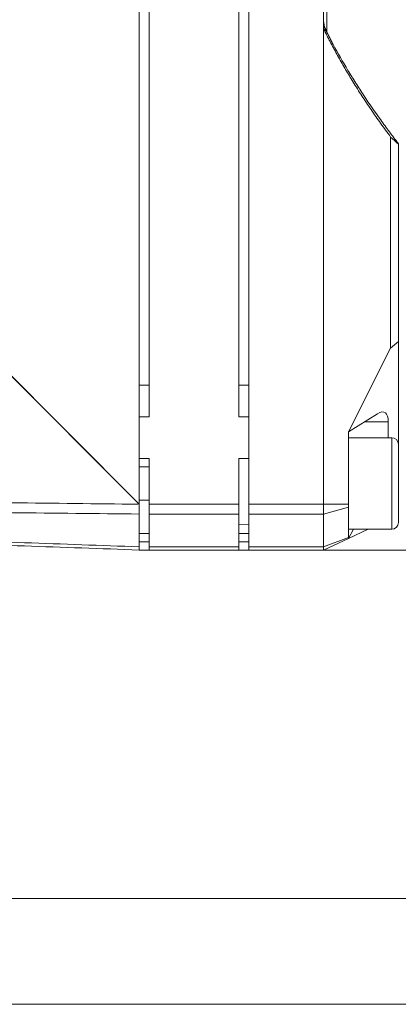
# Model space of a CAD drawing. Header units: millimetres. Extents: x 4 to 836, y 5 to 589.
# Tile 62 of 96: x 492 to 515, y 292 to 352. Entities that reach past the tile are written whole.
import ezdxf

# ---------------------------------------------------------------- set-up
doc = ezdxf.new("R2010")
doc.units = ezdxf.units.MM
doc.layers.add('1', color=7, linetype='Continuous', true_color=0xffffff)
doc.layers.add('2', color=7, linetype='Continuous', true_color=0xffffff)
doc.styles.add('ideas_simplex', font='simplex.shx')
doc.dimstyles.get("Standard").update_dxf_attribs({"dimtxt": 0.18, "dimasz": 0.18, "dimexe": 0.18, "dimexo": 0.0625, "dimgap": 0.09, "dimtad": 0, "dimtih": 1, "dimtoh": 1, "dimdec": 4, "dimzin": 0, "dimdsep": 46, "dimtxsty": 'Standard', "dimcen": 0.09, "dimadec": 0, "dimazin": 0, "dimtfac": 1, "dimtdec": 4, "dimtofl": 0, "dimtmove": 0, "dimatfit": 3, "dimfxl": 1, "dimtolj": 1, "dimtzin": 0, "dimarcsym": 0})

# ---------------------------------------------------------------- blocks, each defined once
blk = doc.blocks.new('_U1')
at = {"layer": '1', "color": 152, "lineweight": 13}
for p, q in [((585.261681, 363.679245), (599.376632, 363.679245)), ((507.461681, 319.684079), (599.376632, 319.684079))]:
    blk.add_line(p, q, dxfattribs=at)
at = {"layer": '1', "color": 27, "lineweight": 13}
blk.add_line((597.376632, 319.684079), (597.376632, 363.679245), dxfattribs=at)
at = {"layer": '1', "color": 87, "lineweight": 25}
for p, q in [((595.876632, 350.269162), (590.251632, 350.269162)), ((590.251632, 350.269162), (590.251632, 348.769162)), ((595.876632, 348.769162), (595.876632, 350.269162)), ((590.251632, 334.594162), (590.251632, 333.094162)), ((595.876632, 333.094162), (595.876632, 334.594162)), ((590.251632, 333.094162), (595.876632, 333.094162))]:
    blk.add_line(p, q, dxfattribs=at)
at = {"layer": '1', "color": 27, "lineweight": 18}
for points in [[(597.376632, 363.679245), (597.905612, 360.679247), (596.847651, 360.679243)], [(597.376632, 319.684079), (596.847651, 322.684077), (597.905612, 322.684081)]]:
    blk.add_solid(points, dxfattribs=at)
at = {"layer": '1', "color": 87, "linetype": 'Continuous', "lineweight": 25, "char_height": 3, "attachment_point": 7, "rotation": 90, "line_spacing_factor": 1.204819, "style": 'ideas_simplex'}
for s, insert in [('\\W1.1692;1.732', (595.723132, 334.541662)), ('\\W1.0362;44', (588.410632, 338.996662))]:
    blk.add_mtext(s, dxfattribs=dict(at, insert=insert))
blk = doc.blocks.new('_U5')
at = {"layer": '1', "color": 152, "lineweight": 13}
for p, q in [((507.461681, 319.684079), (599.376632, 319.684079)), ((477.95261, 298.729337), (599.376632, 298.729337))]:
    blk.add_line(p, q, dxfattribs=at)
at = {"layer": '1', "color": 27, "lineweight": 13}
blk.add_line((597.376632, 319.684079), (597.376632, 298.729337), dxfattribs=at)
at = {"layer": '1', "color": 87, "lineweight": 25}
for p, q in [((595.876632, 316.309208), (590.251632, 316.309208)), ((590.251632, 316.309208), (590.251632, 314.809208)), ((595.876632, 314.809208), (595.876632, 316.309208)), ((590.251632, 303.604208), (590.251632, 302.104208)), ((595.876632, 302.104208), (595.876632, 303.604208)), ((590.251632, 302.104208), (595.876632, 302.104208))]:
    blk.add_line(p, q, dxfattribs=at)
at = {"layer": '1', "color": 27, "lineweight": 18}
for points in [[(597.376632, 319.684079), (597.905612, 316.684081), (596.847651, 316.684077)], [(597.376632, 298.729337), (596.847651, 301.729335), (597.905612, 301.729339)]]:
    blk.add_solid(points, dxfattribs=at)
at = {"layer": '1', "color": 87, "linetype": 'Continuous', "lineweight": 25, "char_height": 3, "attachment_point": 7, "rotation": 90, "line_spacing_factor": 1.204819, "style": 'ideas_simplex'}
for s, insert in [('\\W1.2097;.825', (595.723132, 303.551708)), ('\\W1.2702;21', (588.410632, 306.521708))]:
    blk.add_mtext(s, dxfattribs=dict(at, insert=insert))

msp = doc.modelspace()

# ---------------------------------------------------------------- linework, layer by layer
at = {"layer": '1', "color": 9, "linetype": 'Continuous', "lineweight": 18}
for p, q in [((505.562, 404.933), (505.562, 322.435)), ((504.962, 327.684), (504.962, 399.684)), ((510.062, 351.244), (510.062, 376.124)), ((499.562, 327.684), (499.562, 358.694)), ((510.062, 322.435), (510.062, 351.244)), ((514.1, 331.811), (514.1, 344.504)), ((514.562, 344.08), (514.562, 332.218)), ((514.562, 332.218), (514.1, 331.811)), ((514.562, 332.218), (514.562, 326.034)), ((511.562, 326.778), (514.1, 331.811)), ((511.562, 326.778), (513.307, 327.873)), ((499.562, 327.684), (498.962, 327.684)), ((505.562, 327.684), (504.962, 327.684)), ((513.956, 327.396), (513.956, 326.434)), ((511.562, 326.778), (511.562, 322.435)), ((499.562, 325.184), (498.962, 325.184)), ((499.562, 322.435), (499.562, 325.184)), ((504.962, 322.435), (504.962, 325.184)), ((505.562, 325.184), (504.962, 325.184)), ((499.562, 321.845), (499.562, 322.435)), ((504.962, 322.435), (504.962, 321.845)), ((505.562, 321.845), (505.562, 322.435)), ((510.062, 321.845), (510.062, 322.435)), ((511.562, 322.435), (511.562, 322.258)), ((511.562, 322.258), (511.562, 320.441)), ((499.562, 319.877), (499.562, 321.845)), ((504.962, 319.877), (504.962, 321.845)), ((505.562, 319.877), (505.562, 321.845)), ((510.062, 319.877), (510.062, 321.845)), ((511.864, 320.934), (511.562, 320.384)), ((512.742, 320.934), (511.562, 320.384)), ((498.962, 320.684), (499.562, 320.684)), ((504.962, 320.684), (505.562, 320.684)), ((511.562, 320.384), (510.062, 319.684)), ((511.562, 320.441), (511.562, 320.384)), ((499.562, 319.684), (498.962, 319.684)), ((499.562, 319.684), (499.562, 319.877)), ((504.962, 319.684), (499.562, 319.684)), ((504.962, 319.877), (504.962, 319.684)), ((505.562, 319.684), (504.962, 319.684)), ((505.562, 319.684), (505.562, 319.877)), ((510.062, 319.684), (505.562, 319.684)), ((510.062, 319.684), (510.062, 319.877))]:
    msp.add_line(p, q, dxfattribs=at)
at = {"layer": '1', "color": 27, "linetype": 'Continuous', "lineweight": 13}
msp.add_line((510.262, 376.577), (510.262, 350.794), dxfattribs=at)
at = {"layer": '1', "color": 252, "linetype": 'Continuous', "lineweight": 18}
for p, q in [((498.962, 358.694), (498.962, 322.435)), ((499.562, 324.684), (498.962, 324.684)), ((498.962, 322.684), (499.562, 322.684)), ((498.962, 319.876), (498.962, 321.845)), ((504.962, 321.191), (505.562, 321.212)), ((496.849, 319.758), (496.849, 319.758))]:
    msp.add_line(p, q, dxfattribs=at)
at = {"layer": '1', "color": 18, "linetype": 'Continuous', "lineweight": 18}
for p, q in [((498.958, 322.435), (468.477, 352.935)), ((498.962, 322.435), (468.48, 352.935)), ((483.967, 322.618), (498.958, 322.435)), ((498.962, 322.435), (498.958, 322.435))]:
    msp.add_line(p, q, dxfattribs=at)
at = {"layer": '1', "color": 251, "linetype": 'Continuous', "lineweight": 13}
for p, q in [((499.562, 329.584), (498.962, 329.584)), ((505.562, 329.584), (504.962, 329.584))]:
    msp.add_line(p, q, dxfattribs=at)
at = {"layer": '1', "color": 9, "linetype": 'Continuous', "lineweight": 13}
for p, q in [((513.956, 327.396), (512.547, 327.396)), ((499.562, 322.435), (504.962, 322.435)), ((505.562, 322.435), (510.062, 322.435)), ((511.562, 322.435), (510.062, 322.435)), ((511.562, 322.258), (510.062, 321.845)), ((504.962, 321.845), (499.562, 321.845)), ((510.062, 321.845), (505.562, 321.845)), ((499.562, 320.184), (498.962, 320.184)), ((505.562, 320.184), (504.962, 320.184)), ((511.562, 320.441), (510.062, 319.877)), ((499.562, 319.877), (504.962, 319.877)), ((505.562, 319.877), (510.062, 319.877))]:
    msp.add_line(p, q, dxfattribs=at)
at = {"layer": '1', "color": 251, "linetype": 'Continuous', "lineweight": 18}
msp.add_line((453.895, 292.379), (584.912, 292.379), dxfattribs=at)
at = {"layer": '1', "color": 9, "linetype": 'Continuous', "lineweight": 18}
msp.add_ellipse((512.801, 325.982), major_axis=(0.937, 1.974), ratio=0.341999, start_param=5.658662, end_param=6.775861, dxfattribs=at)
for points, knots in [([(510.062, 351.538), (510.062, 351.527), (510.062, 351.516), (510.062, 351.494), (510.063, 351.483), (510.064, 351.45), (510.066, 351.428), (510.073, 351.362), (510.086, 351.276), (510.107, 351.19), (510.133, 351.106), (510.149, 351.064), (510.166, 351.023)], [0, 0, 0, 0, 0.0625, 0.0625, 0.125, 0.125, 0.25, 0.25, 0.5, 0.75, 0.75, 1, 1, 1, 1]), ([(510.163, 350.804), (510.13, 350.871), (510.104, 350.942), (510.083, 351.035), (510.079, 351.054), (510.073, 351.092), (510.07, 351.111), (510.064, 351.168), (510.062, 351.206), (510.062, 351.244)], [0, 0, 0, 0, 0.5, 0.5, 0.625, 0.625, 0.75, 0.75, 1, 1, 1, 1]), ([(510.639, 350.066), (510.597, 350.144), (510.555, 350.223), (510.472, 350.381), (510.432, 350.461), (510.372, 350.582), (510.352, 350.623), (510.322, 350.684), (510.312, 350.704), (510.293, 350.745), (510.283, 350.765), (510.255, 350.826), (510.236, 350.866), (510.2, 350.945), (510.183, 350.984), (510.166, 351.023)], [0, 0, 0, 0, 0.25, 0.25, 0.5, 0.5, 0.625, 0.625, 0.6875, 0.6875, 0.75, 0.75, 0.875, 0.875, 1, 1, 1, 1]), ([(510.639, 350.066), (510.925, 349.54), (511.222, 349.021), (511.685, 348.255), (511.841, 348.001), (512.16, 347.498), (512.322, 347.248), (512.815, 346.504), (513.153, 346.016), (513.672, 345.294), (513.847, 345.056), (514.201, 344.581), (514.381, 344.346), (514.562, 344.112)], [0, 0, 0, 0, 0.25, 0.25, 0.375, 0.375, 0.5, 0.5, 0.75, 0.75, 0.875, 0.875, 1, 1, 1, 1])]:
    msp.add_open_spline(points, degree=3, knots=knots, dxfattribs=at)
at = {"layer": '1', "color": 9, "linetype": 'Continuous', "lineweight": 13}
msp.add_open_spline([(510.166, 351.023), (510.166, 351.014), (510.166, 351.005), (510.166, 350.987), (510.166, 350.978), (510.165, 350.913), (510.164, 350.859), (510.163, 350.804)], degree=3, knots=[0, 0, 0, 0, 0.119706, 0.119706, 0.250228, 0.250228, 1, 1, 1, 1], dxfattribs=at)
at = {"layer": '1', "color": 9, "linetype": 'Continuous', "lineweight": 18}
for points, degree in [([(514.1, 344.504), (511.752, 347.641), (510.163, 350.804)], 2), ([(514.1, 344.504), (514.253, 344.358), (514.407, 344.217), (514.562, 344.08)], 3)]:
    msp.add_open_spline(points, degree=degree, dxfattribs=at)
at = {"layer": '1', "color": 252, "linetype": 'Continuous', "lineweight": 13}
for points in [[(483.713, 322.612), (488.773, 322.552), (493.832, 322.493), (498.892, 322.436)], [(498.962, 321.845), (493.879, 321.898), (488.796, 321.95), (483.713, 322.004)], [(485.16, 320.371), (489.76, 320.206), (494.361, 320.041), (498.962, 319.876)]]:
    msp.add_open_spline(points, degree=3, dxfattribs=at)
at = {"layer": '1', "color": 252, "linetype": 'Continuous', "lineweight": 18}
for points, knots in [([(498.962, 322.435), (498.962, 322.382), (498.962, 322.277), (498.962, 322.175), (498.962, 322.074), (498.962, 321.978), (498.962, 321.888), (498.962, 321.845)], [0, 0, 0, 0, 0.25, 0.5, 0.5, 0.75, 1, 1, 1, 1]), ([(498.962, 319.876), (498.962, 319.845), (498.962, 319.79), (498.962, 319.75), (498.962, 319.717), (498.962, 319.692), (498.962, 319.684), (498.962, 319.684)], [0, 0, 0, 0, 0.250117, 0.500234, 0.500234, 0.750351, 1, 1, 1, 1])]:
    msp.add_open_spline(points, degree=3, knots=knots, dxfattribs=at)
msp.add_open_spline([(498.962, 319.684), (494.361, 319.845), (489.76, 320.005), (485.16, 320.166)], degree=3, dxfattribs=at)
at = {"layer": '2', "color": 252, "linetype": 'Continuous', "lineweight": 18}
for p, q in [((514.162, 326.434), (511.562, 326.434)), ((514.562, 323.684), (514.562, 326.034)), ((514.562, 321.334), (514.562, 323.684)), ((511.562, 320.934), (514.162, 320.934))]:
    msp.add_line(p, q, dxfattribs=at)
at = {"layer": '2', "color": 252, "linetype": 'Continuous', "lineweight": 13}
for p, q in [((514.162, 326.434), (514.162, 323.684)), ((514.162, 323.684), (514.162, 320.934))]:
    msp.add_line(p, q, dxfattribs=at)
at = {"layer": '2', "color": 252, "linetype": 'Continuous', "lineweight": 18}
for centre, start, end in [((514.162, 326.034), 0, 90), ((514.162, 321.334), 270, 0)]:
    msp.add_arc(centre, 0.4, start, end, dxfattribs=at)

# ---------------------------------------------------------------- dimensions: what is measured, and where the dimension line sits
at = {"layer": '1', "color": 87, "linetype": 'Continuous', "lineweight": 25}
for base, p1, p2, text, override, picture, middle in [((597.3766, 319.6841), (577.7617, 363.6792), (502.2617, 319.6841), '<>\\P[\\C87;{\\H1.00x;\\Fsimplex.shx;1.732\\Fsimplex.shx;}\\C87; ]', {"dimtxt": 3, "dimasz": 3, "dimexe": 2, "dimexo": 2.5, "dimgap": 1.5, "dimtad": 1, "dimtih": 0, "dimtoh": 0, "dimdec": 2, "dimlfac": 1, "dimzin": 8, "dimdsep": 44, "dimlunit": 2, "dimtxsty": 'ideas_simplex', "dimsah": 1, "dimse1": 0, "dimse2": 0, "dimsd1": 0, "dimsd2": 0, "dimclrd": 27, "dimclre": 152, "dimclrt": 87, "dimtol": 0, "dimtm": -0.1, "dimtfac": 0.5, "dimtdec": 2, "dimtofl": 1, "dimtmove": 0, "dimtzin": 8, "dimlwd": 13, "dimlwe": 13}, '_U1', (597.3766, 341.6817)), ((597.377, 298.729), (502.262, 319.684), (475.453, 298.729), '<>\\P[\\C87;{\\H1.00x;\\Fsimplex.shx;.825\\Fsimplex.shx;}\\C87; ]', {"dimtxt": 3, "dimasz": 3, "dimexe": 2, "dimexo": 2.5, "dimgap": 1.5, "dimtad": 1, "dimtih": 0, "dimtoh": 0, "dimdec": 1, "dimlfac": 1, "dimzin": 8, "dimdsep": 44, "dimlunit": 2, "dimtxsty": 'ideas_simplex', "dimsah": 1, "dimse1": 0, "dimse2": 0, "dimsd1": 0, "dimsd2": 0, "dimclrd": 27, "dimclre": 152, "dimclrt": 87, "dimtol": 0, "dimtm": -0.1, "dimtfac": 0.5, "dimtdec": 2, "dimtofl": 1, "dimtmove": 0, "dimtzin": 8, "dimlwd": 13, "dimlwe": 13}, '_U5', (597.377, 309.207))]:
    dim = msp.add_linear_dim(base=base, p1=p1, p2=p2, angle=90, text=text, dimstyle='Standard', override=override, dxfattribs=at)
    dim.commit()
    dim.dimension.update_dxf_attribs({"geometry": picture, "text_midpoint": middle, "dimtype": 160})

doc.saveas('drawing.dxf')
